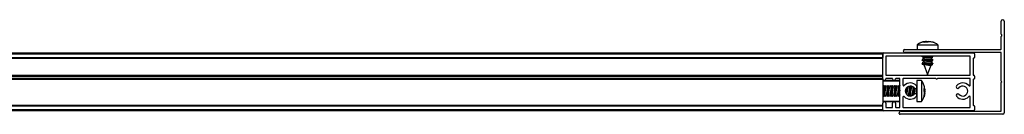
# Model space of a CAD drawing. Header units: millimetres. Extents: x 4014.21 to 4014.96, y 2904.489 to 2904.529.
# Tile 2 of 2: x 4014.585 to 4014.96, y 2904.489 to 2904.525. Entities that reach past the tile are written whole.
import ezdxf

# ---------------------------------------------------------------- set-up
doc = ezdxf.new("R2010")
doc.units = ezdxf.units.MM
doc.layers.add('SANINDUSA', color=3, linetype='Continuous')

msp = doc.modelspace()

# ---------------------------------------------------------------- linework, layer by layer
at = {"layer": 'SANINDUSA'}
for p, q in [((4014.958359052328, 2904.520018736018), (4014.958359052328, 2904.524865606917)), ((4014.959559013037, 2904.524865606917), (4014.959559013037, 2904.490065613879)), ((4014.958359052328, 2904.514265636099), (4014.958359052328, 2904.519012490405)), ((4014.958588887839, 2904.519708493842), (4014.958382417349, 2904.519954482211)), ((4014.958382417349, 2904.519076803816), (4014.958588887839, 2904.519322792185)), ((4014.921659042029, 2904.514165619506), (4014.958259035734, 2904.514165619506)), ((4014.926309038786, 2904.515889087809), (4014.926309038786, 2904.514165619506)), ((4014.926309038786, 2904.515889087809), (4014.92873137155, 2904.515889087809)), ((4014.927348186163, 2904.51654497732), (4014.926353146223, 2904.515898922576)), ((4014.928119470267, 2904.516843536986), (4014.927823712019, 2904.516734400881)), ((4014.928123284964, 2904.51688657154), (4014.929128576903, 2904.517106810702)), ((4014.928158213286, 2904.51688657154), (4014.928205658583, 2904.51688657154)), ((4014.929313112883, 2904.517089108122), (4014.92837052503, 2904.51688657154)), ((4014.92873137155, 2904.515889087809), (4014.934309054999, 2904.515889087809)), ((4014.92959718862, 2904.517220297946), (4014.929001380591, 2904.517082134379)), ((4014.929023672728, 2904.51688657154), (4014.92959718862, 2904.517220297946)), ((4014.929911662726, 2904.51688657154), (4014.929023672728, 2904.51688657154)), ((4014.92967443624, 2904.51688657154), (4014.92959718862, 2904.517220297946)), ((4014.929923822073, 2904.517220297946), (4014.929612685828, 2904.517153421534)), ((4014.929618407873, 2904.51712898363), (4014.930024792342, 2904.517220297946)), ((4014.930593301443, 2904.517220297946), (4014.929911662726, 2904.51688657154)), ((4014.930024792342, 2904.517220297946), (4014.930309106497, 2904.5170811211)), ((4014.930353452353, 2904.516975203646), (4014.930694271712, 2904.517220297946)), ((4014.932078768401, 2904.51688657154), (4014.930593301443, 2904.517220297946)), ((4014.930694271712, 2904.517220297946), (4014.930680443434, 2904.51710973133)), ((4014.930694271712, 2904.517220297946), (4014.931005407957, 2904.517153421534)), ((4014.930899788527, 2904.51688657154), (4014.930971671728, 2904.517220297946)), ((4014.931020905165, 2904.517220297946), (4014.932459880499, 2904.51688657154)), ((4014.931489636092, 2904.517106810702), (4014.931321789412, 2904.517143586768)), ((4014.932459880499, 2904.51688657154), (4014.932078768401, 2904.51688657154)), ((4014.932804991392, 2904.516751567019), (4014.932223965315, 2904.516936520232)), ((4014.934309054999, 2904.514165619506), (4014.934309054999, 2904.515889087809)), ((4014.249259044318, 2904.512815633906), (4014.91325907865, 2904.512815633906)), ((4014.249259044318, 2904.512515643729), (4014.91325907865, 2904.512515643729)), ((4014.249259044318, 2904.511115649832), (4014.91325907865, 2904.511115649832)), ((4014.249259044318, 2904.510815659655), (4014.91325907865, 2904.510815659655)), ((4014.91325907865, 2904.510715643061), (4014.249259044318, 2904.510715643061)), ((4014.91325907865, 2904.512515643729), (4014.91325907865, 2904.512815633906)), ((4014.91325907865, 2904.512515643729), (4014.91325907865, 2904.511115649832)), ((4014.91325907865, 2904.502915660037), (4014.91325907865, 2904.512515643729)), ((4014.913559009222, 2904.512815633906), (4014.947959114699, 2904.512815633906)), ((4014.914459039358, 2904.511515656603), (4014.914459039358, 2904.504415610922)), ((4014.946459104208, 2904.511615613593), (4014.914559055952, 2904.511615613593)), ((4014.958259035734, 2904.512965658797), (4014.921659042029, 2904.512965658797)), ((4014.928245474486, 2904.510415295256), (4014.928821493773, 2904.509978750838)), ((4014.928860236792, 2904.510666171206), (4014.928250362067, 2904.510447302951)), ((4014.928365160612, 2904.512965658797), (4014.928299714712, 2904.512928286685)), ((4014.928452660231, 2904.511615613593), (4014.928299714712, 2904.511528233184)), ((4014.92848472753, 2904.510233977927), (4014.928299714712, 2904.510128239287)), ((4014.928308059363, 2904.511331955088), (4014.928849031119, 2904.511081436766)), ((4014.928508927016, 2904.511615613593), (4014.928821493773, 2904.511378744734)), ((4014.928574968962, 2904.512965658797), (4014.928772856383, 2904.512815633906)), ((4014.928849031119, 2904.511363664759), (4014.928849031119, 2904.510655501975)), ((4014.931757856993, 2904.5109650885), (4014.932367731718, 2904.511183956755)), ((4014.931769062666, 2904.51024685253), (4014.931769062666, 2904.510975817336)), ((4014.932310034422, 2904.510299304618), (4014.931769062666, 2904.51054982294)), ((4014.932372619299, 2904.509815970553), (4014.931796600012, 2904.510252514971)), ((4014.932372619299, 2904.51121596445), (4014.931845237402, 2904.511615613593)), ((4014.932109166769, 2904.512815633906), (4014.931911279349, 2904.512965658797)), ((4014.932133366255, 2904.511397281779), (4014.932318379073, 2904.511503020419)), ((4014.932133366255, 2904.509997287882), (4014.932318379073, 2904.510103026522)), ((4014.932165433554, 2904.512815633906), (4014.932318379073, 2904.512903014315)), ((4014.946559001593, 2904.504415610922), (4014.946559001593, 2904.511515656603)), ((4014.947759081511, 2904.510715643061), (4014.947759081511, 2904.504415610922)), ((4014.947959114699, 2904.510815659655), (4014.947859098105, 2904.510815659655)), ((4014.948259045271, 2904.512515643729), (4014.948259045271, 2904.511115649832)), ((4014.958359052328, 2904.502115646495), (4014.958359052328, 2904.512865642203)), ((4014.928245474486, 2904.50901530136), (4014.928821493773, 2904.508578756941)), ((4014.928860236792, 2904.50926617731), (4014.928250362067, 2904.509047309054)), ((4014.92848472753, 2904.50883398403), (4014.928299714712, 2904.508728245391)), ((4014.928308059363, 2904.509931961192), (4014.928849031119, 2904.50968144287)), ((4014.928308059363, 2904.508531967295), (4014.928889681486, 2904.508262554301)), ((4014.928849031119, 2904.509963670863), (4014.928849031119, 2904.509255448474)), ((4014.928849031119, 2904.508563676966), (4014.928849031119, 2904.508365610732)), ((4014.928849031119, 2904.508365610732), (4014.930309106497, 2904.504665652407)), ((4014.929706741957, 2904.508365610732), (4014.928849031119, 2904.508365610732)), ((4014.930309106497, 2904.504665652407), (4014.931678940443, 2904.508137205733)), ((4014.931656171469, 2904.508128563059), (4014.932367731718, 2904.508383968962)), ((4014.931757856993, 2904.509565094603), (4014.932367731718, 2904.509783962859)), ((4014.931769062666, 2904.508846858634), (4014.931769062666, 2904.509575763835)), ((4014.932310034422, 2904.508899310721), (4014.931769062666, 2904.509149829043)), ((4014.932372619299, 2904.508415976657), (4014.931796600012, 2904.508852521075)), ((4014.932133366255, 2904.508597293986), (4014.932318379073, 2904.508703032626)), ((4014.249259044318, 2904.504415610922), (4014.91325907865, 2904.504415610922)), ((4014.249259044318, 2904.504315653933), (4014.91325907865, 2904.504315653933)), ((4014.249259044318, 2904.504015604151), (4014.91325907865, 2904.504015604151)), ((4014.91325907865, 2904.50311563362), (4014.249259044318, 2904.50311563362)), ((4014.91325907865, 2904.502815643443), (4014.249259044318, 2904.502815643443)), ((4014.91325907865, 2904.502715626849), (4014.249259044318, 2904.502715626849)), ((4014.91325907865, 2904.50311563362), (4014.91325907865, 2904.504015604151)), ((4014.91325907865, 2904.502815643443), (4014.91325907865, 2904.502915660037)), ((4014.91325907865, 2904.502815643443), (4014.91325907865, 2904.502715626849)), ((4014.91325907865, 2904.502715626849), (4014.91325907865, 2904.493715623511)), ((4014.914459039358, 2904.503015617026), (4014.914459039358, 2904.502915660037)), ((4014.914559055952, 2904.504315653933), (4014.946459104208, 2904.504315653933)), ((4014.916859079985, 2904.50311563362), (4014.914559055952, 2904.50311563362)), ((4014.916959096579, 2904.502915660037), (4014.916959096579, 2904.503015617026)), ((4014.918159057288, 2904.503015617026), (4014.918159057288, 2904.502915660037)), ((4014.919659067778, 2904.50311563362), (4014.918259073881, 2904.50311563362)), ((4014.919759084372, 2904.492115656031), (4014.919759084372, 2904.503015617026)), ((4014.920959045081, 2904.503015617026), (4014.920959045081, 2904.500619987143)), ((4014.933459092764, 2904.50311563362), (4014.921059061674, 2904.50311563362)), ((4014.946459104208, 2904.50311563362), (4014.934059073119, 2904.50311563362)), ((4014.946559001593, 2904.500619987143), (4014.946559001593, 2904.503015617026)), ((4014.947759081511, 2904.502715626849), (4014.947759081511, 2904.492915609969)), ((4014.947859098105, 2904.504315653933), (4014.947959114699, 2904.504315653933)), ((4014.947959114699, 2904.502815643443), (4014.947859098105, 2904.502815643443)), ((4014.948259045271, 2904.504015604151), (4014.948259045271, 2904.50311563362)), ((4014.919559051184, 2904.502315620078), (4014.91325907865, 2904.502315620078)), ((4014.919759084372, 2904.502115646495), (4014.91325907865, 2904.502115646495)), ((4014.913701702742, 2904.499775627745), (4014.91325907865, 2904.499775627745)), ((4014.913499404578, 2904.500373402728), (4014.913284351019, 2904.499775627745)), ((4014.91384129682, 2904.499971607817), (4014.913533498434, 2904.500378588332)), ((4014.914162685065, 2904.500384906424), (4014.913716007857, 2904.499810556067)), ((4014.914390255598, 2904.499760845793), (4014.914171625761, 2904.500383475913)), ((4014.915101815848, 2904.499775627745), (4014.914382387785, 2904.499775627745)), ((4014.914899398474, 2904.500373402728), (4014.914684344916, 2904.499775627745)), ((4014.915241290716, 2904.499971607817), (4014.914933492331, 2904.500378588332)), ((4014.915562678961, 2904.500384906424), (4014.915116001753, 2904.499810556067)), ((4014.915790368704, 2904.499760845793), (4014.915571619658, 2904.500383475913)), ((4014.916501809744, 2904.499775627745), (4014.915782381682, 2904.499775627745)), ((4014.916299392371, 2904.500373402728), (4014.916084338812, 2904.499775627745)), ((4014.916641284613, 2904.499971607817), (4014.916333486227, 2904.500378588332)), ((4014.916962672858, 2904.500384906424), (4014.91651599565, 2904.499810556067)), ((4014.917190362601, 2904.499760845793), (4014.916971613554, 2904.500383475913)), ((4014.917901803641, 2904.499775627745), (4014.917182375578, 2904.499775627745)), ((4014.917699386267, 2904.500373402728), (4014.917484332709, 2904.499775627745)), ((4014.918041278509, 2904.499971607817), (4014.917733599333, 2904.500378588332)), ((4014.918362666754, 2904.500384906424), (4014.917915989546, 2904.499810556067)), ((4014.918590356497, 2904.499760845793), (4014.918371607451, 2904.500383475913)), ((4014.919301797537, 2904.499775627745), (4014.918582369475, 2904.499775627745)), ((4014.919099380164, 2904.500373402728), (4014.918884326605, 2904.499775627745)), ((4014.919441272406, 2904.499971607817), (4014.91913359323, 2904.500378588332)), ((4014.919759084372, 2904.500380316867), (4014.919315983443, 2904.499810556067)), ((4014.921162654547, 2904.500384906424), (4014.92113356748, 2904.500347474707)), ((4014.921191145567, 2904.50032774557), (4014.921171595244, 2904.500383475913)), ((4014.922790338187, 2904.499760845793), (4014.922735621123, 2904.499916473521)), ((4014.923501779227, 2904.499775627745), (4014.922782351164, 2904.499775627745)), ((4014.923213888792, 2904.500135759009), (4014.923084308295, 2904.499775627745)), ((4014.923641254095, 2904.499971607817), (4014.923473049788, 2904.500193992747)), ((4014.923829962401, 2904.500214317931), (4014.923515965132, 2904.499810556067)), ((4014.923599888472, 2904.500108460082), (4014.923533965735, 2904.500202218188)), ((4014.923668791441, 2904.500213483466), (4014.923571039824, 2904.500064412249)), ((4014.924190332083, 2904.499760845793), (4014.924037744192, 2904.500195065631)), ((4014.924901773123, 2904.499775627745), (4014.924182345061, 2904.499775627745)), ((4014.924576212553, 2904.500030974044), (4014.924484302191, 2904.499775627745)), ((4014.924921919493, 2904.499818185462), (4014.924916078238, 2904.499810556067)), ((4014.926080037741, 2904.498621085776), (4014.926080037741, 2904.499468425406)), ((4014.92627995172, 2904.499975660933), (4014.926278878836, 2904.499954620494)), ((4014.928003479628, 2904.502315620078), (4014.92627995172, 2904.502315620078)), ((4014.92627995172, 2904.502315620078), (4014.92627995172, 2904.499152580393)), ((4014.92627995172, 2904.499152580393), (4014.92627995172, 2904.494315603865)), ((4014.9281776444, 2904.502024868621), (4014.927992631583, 2904.502275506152)), ((4014.928289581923, 2904.501856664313), (4014.927994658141, 2904.502299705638)), ((4014.928003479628, 2904.502315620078), (4014.928003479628, 2904.499152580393)), ((4014.928003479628, 2904.499152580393), (4014.928003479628, 2904.494315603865)), ((4014.929000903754, 2904.500419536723), (4014.928894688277, 2904.500685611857)), ((4014.929334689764, 2904.498959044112), (4014.929000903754, 2904.500502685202)), ((4014.929000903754, 2904.499234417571), (4014.929334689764, 2904.498959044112)), ((4014.929000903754, 2904.498289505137), (4014.929000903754, 2904.499234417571)), ((4014.929000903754, 2904.498889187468), (4014.929334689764, 2904.498959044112)), ((4014.929334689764, 2904.49903152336), (4014.929205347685, 2904.499585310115)), ((4014.929266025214, 2904.499054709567), (4014.929334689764, 2904.498732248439)), ((4014.958359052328, 2904.490765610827), (4014.958359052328, 2904.501515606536)), ((4014.91325907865, 2904.496855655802), (4014.91327755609, 2904.496855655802)), ((4014.913269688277, 2904.496870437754), (4014.913488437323, 2904.496247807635)), ((4014.913484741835, 2904.496290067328), (4014.91349737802, 2904.496246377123)), ((4014.91349737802, 2904.496246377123), (4014.913943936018, 2904.496820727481)), ((4014.913818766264, 2904.49665967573), (4014.914126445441, 2904.496252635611)), ((4014.913946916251, 2904.496855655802), (4014.914677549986, 2904.496855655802)), ((4014.914160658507, 2904.49625788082), (4014.914375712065, 2904.496855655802)), ((4014.914669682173, 2904.496870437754), (4014.914888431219, 2904.496247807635)), ((4014.914884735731, 2904.496290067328), (4014.914897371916, 2904.496246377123)), ((4014.914897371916, 2904.496246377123), (4014.915343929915, 2904.496820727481)), ((4014.915218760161, 2904.49665967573), (4014.915526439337, 2904.496252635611)), ((4014.915346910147, 2904.496855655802), (4014.916077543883, 2904.496855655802)), ((4014.915560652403, 2904.49625788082), (4014.915775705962, 2904.496855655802)), ((4014.91606967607, 2904.496870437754), (4014.916288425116, 2904.496247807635)), ((4014.916284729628, 2904.496290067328), (4014.916297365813, 2904.496246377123)), ((4014.916297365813, 2904.496246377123), (4014.916743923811, 2904.496820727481)), ((4014.916618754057, 2904.49665967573), (4014.916926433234, 2904.496252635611)), ((4014.916746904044, 2904.496855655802), (4014.917477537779, 2904.496855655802)), ((4014.9169606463, 2904.49625788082), (4014.917175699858, 2904.496855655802)), ((4014.917469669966, 2904.496870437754), (4014.917688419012, 2904.496247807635)), ((4014.917684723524, 2904.496290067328), (4014.917697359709, 2904.496246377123)), ((4014.917697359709, 2904.496246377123), (4014.918143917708, 2904.496820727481)), ((4014.918018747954, 2904.49665967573), (4014.91832642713, 2904.496252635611)), ((4014.91814689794, 2904.496855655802), (4014.918877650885, 2904.496855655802)), ((4014.918360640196, 2904.49625788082), (4014.918575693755, 2904.496855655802)), ((4014.918869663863, 2904.496870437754), (4014.919088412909, 2904.496247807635)), ((4014.919084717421, 2904.496290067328), (4014.919097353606, 2904.496246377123)), ((4014.919097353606, 2904.496246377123), (4014.919543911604, 2904.496820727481)), ((4014.91941874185, 2904.49665967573), (4014.919726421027, 2904.496252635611)), ((4014.919546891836, 2904.496855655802), (4014.919759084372, 2904.496855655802)), ((4014.919752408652, 2904.496855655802), (4014.919759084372, 2904.496771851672)), ((4014.920959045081, 2904.496011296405), (4014.920959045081, 2904.492115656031)), ((4014.921111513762, 2904.496272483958), (4014.921126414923, 2904.496252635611)), ((4014.921160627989, 2904.49625788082), (4014.92117564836, 2904.496299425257)), ((4014.922543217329, 2904.496855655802), (4014.923077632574, 2904.496855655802)), ((4014.922727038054, 2904.496720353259), (4014.922775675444, 2904.496855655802)), ((4014.923069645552, 2904.496870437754), (4014.923199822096, 2904.496499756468)), ((4014.923448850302, 2904.496441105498), (4014.923744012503, 2904.496820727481)), ((4014.923594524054, 2904.496422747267), (4014.923688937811, 2904.496566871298)), ((4014.92361872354, 2904.49665967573), (4014.923802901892, 2904.496416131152)), ((4014.923660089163, 2904.496522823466), (4014.923735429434, 2904.496415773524)), ((4014.923746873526, 2904.496855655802), (4014.924477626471, 2904.496855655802)), ((4014.923952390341, 2904.496855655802), (4014.923975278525, 2904.496427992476)), ((4014.924024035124, 2904.496434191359), (4014.92417566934, 2904.496855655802)), ((4014.924469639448, 2904.496870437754), (4014.924566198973, 2904.496595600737)), ((4014.926080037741, 2904.497162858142), (4014.926080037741, 2904.498621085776)), ((4014.926278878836, 2904.496676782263), (4014.92627995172, 2904.496655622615)), ((4014.929334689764, 2904.498041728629), (4014.929000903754, 2904.498744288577)), ((4014.929334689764, 2904.498732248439), (4014.929000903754, 2904.498341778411)), ((4014.929000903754, 2904.498687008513), (4014.929334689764, 2904.498732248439)), ((4014.929334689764, 2904.497899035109), (4014.929000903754, 2904.498289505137)), ((4014.929000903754, 2904.496564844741), (4014.929334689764, 2904.498041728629)), ((4014.929000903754, 2904.4963307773), (4014.929334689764, 2904.497899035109)), ((4014.929334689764, 2904.497672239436), (4014.929000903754, 2904.496128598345)), ((4014.929000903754, 2904.496476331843), (4014.929000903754, 2904.496564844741)), ((4014.929000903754, 2904.496128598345), (4014.929000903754, 2904.4963307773)), ((4014.929107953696, 2904.497615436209), (4014.929230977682, 2904.498020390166)), ((4014.929334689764, 2904.498269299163), (4014.9291542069, 2904.497604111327)), ((4014.929334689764, 2904.498188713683), (4014.92918603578, 2904.497596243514)), ((4014.929201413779, 2904.498054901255), (4014.929334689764, 2904.498442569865)), ((4014.929334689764, 2904.497599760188), (4014.929203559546, 2904.497038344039)), ((4014.929334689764, 2904.498589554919), (4014.92921118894, 2904.498329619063)), ((4014.929240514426, 2904.497167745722), (4014.929278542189, 2904.497359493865)), ((4014.946559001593, 2904.492115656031), (4014.946559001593, 2904.496011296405)), ((4014.249259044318, 2904.492915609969), (4014.91325907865, 2904.492915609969)), ((4014.249259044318, 2904.49281565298), (4014.91325907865, 2904.49281565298)), ((4014.91325907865, 2904.492515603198), (4014.249259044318, 2904.492515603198)), ((4014.91325907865, 2904.494515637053), (4014.919759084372, 2904.494515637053)), ((4014.91325907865, 2904.494315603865), (4014.919559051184, 2904.494315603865)), ((4014.91325907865, 2904.491115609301), (4014.91325907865, 2904.493715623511)), ((4014.91325907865, 2904.491115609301), (4014.91325907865, 2904.492515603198)), ((4014.914459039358, 2904.493715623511), (4014.914459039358, 2904.492115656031)), ((4014.914559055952, 2904.492015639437), (4014.916859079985, 2904.492015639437)), ((4014.916959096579, 2904.492115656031), (4014.916959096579, 2904.493715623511)), ((4014.918159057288, 2904.493715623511), (4014.918159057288, 2904.492115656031)), ((4014.918259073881, 2904.492015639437), (4014.919659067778, 2904.492015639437)), ((4014.921059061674, 2904.492015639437), (4014.946459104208, 2904.492015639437)), ((4014.92627995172, 2904.494315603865), (4014.928003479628, 2904.494315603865)), ((4014.928004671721, 2904.49436430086), (4014.928208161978, 2904.494625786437)), ((4014.947859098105, 2904.49281565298), (4014.947959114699, 2904.49281565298)), ((4014.948259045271, 2904.492515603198), (4014.948259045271, 2904.491115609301)), ((4014.91325907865, 2904.491115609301), (4014.249259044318, 2904.491115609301)), ((4014.91325907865, 2904.490815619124), (4014.249259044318, 2904.490815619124)), ((4014.91325907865, 2904.490815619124), (4014.91325907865, 2904.491115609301)), ((4014.947959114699, 2904.490815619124), (4014.913559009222, 2904.490815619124)), ((4014.919559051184, 2904.489765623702), (4014.919559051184, 2904.490065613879)), ((4014.958959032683, 2904.489465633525), (4014.919859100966, 2904.489465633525)), ((4014.920159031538, 2904.490665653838), (4014.958259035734, 2904.490665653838))]:
    msp.add_line(p, q, dxfattribs=at)
at = {"layer": 'SANINDUSA', "flags": 128}
for points in [[(4014.928212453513, 2904.512815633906), (4014.928278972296, 2904.5129156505), (4014.928377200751, 2904.512965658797)], [(4014.928308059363, 2904.511331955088), (4014.928230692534, 2904.511383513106), (4014.928278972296, 2904.511515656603), (4014.928512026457, 2904.511613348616)], [(4014.928308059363, 2904.509931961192), (4014.928230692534, 2904.50998351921), (4014.928278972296, 2904.510115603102), (4014.928512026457, 2904.51021335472)], [(4014.928250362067, 2904.510447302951), (4014.928233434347, 2904.510434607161), (4014.928377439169, 2904.510359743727), (4014.928815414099, 2904.5102477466), (4014.929480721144, 2904.510115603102), (4014.930272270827, 2904.50998351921), (4014.931069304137, 2904.509871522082), (4014.931750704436, 2904.509796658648), (4014.932212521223, 2904.509770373)], [(4014.929213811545, 2904.512965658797), (4014.929480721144, 2904.5129156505), (4014.930067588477, 2904.512815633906)], [(4014.931769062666, 2904.510267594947), (4014.931805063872, 2904.510239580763), (4014.931685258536, 2904.510220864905), (4014.931359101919, 2904.510239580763), (4014.930877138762, 2904.510292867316), (4014.930314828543, 2904.510372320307), (4014.9297599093, 2904.510465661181)], [(4014.931769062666, 2904.510416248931), (4014.932119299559, 2904.510359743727), (4014.932387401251, 2904.5102477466), (4014.932339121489, 2904.510115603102), (4014.932318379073, 2904.510103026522)], [(4014.932212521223, 2904.511170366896), (4014.932384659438, 2904.511196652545), (4014.932372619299, 2904.51121596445)], [(4014.932394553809, 2904.512965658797), (4014.932339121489, 2904.5129156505), (4014.932318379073, 2904.512903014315)], [(4014.932405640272, 2904.511615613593), (4014.932339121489, 2904.511515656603), (4014.932318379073, 2904.511503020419)], [(4014.928308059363, 2904.508531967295), (4014.928230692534, 2904.508583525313), (4014.928278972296, 2904.508715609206), (4014.928512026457, 2904.508813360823)], [(4014.928250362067, 2904.509047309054), (4014.928233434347, 2904.509034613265), (4014.928377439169, 2904.508959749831), (4014.928815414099, 2904.508847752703), (4014.929480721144, 2904.508715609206), (4014.930272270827, 2904.508583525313), (4014.931069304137, 2904.508471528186), (4014.931750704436, 2904.508396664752), (4014.932212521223, 2904.508370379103)], [(4014.931769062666, 2904.50886760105), (4014.931805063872, 2904.508839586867), (4014.931685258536, 2904.508820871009), (4014.931359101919, 2904.508839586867), (4014.930877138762, 2904.508892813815), (4014.930314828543, 2904.508972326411), (4014.9297599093, 2904.50906560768)], [(4014.931769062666, 2904.509016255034), (4014.932119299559, 2904.508959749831), (4014.932387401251, 2904.508847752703), (4014.932339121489, 2904.508715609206), (4014.932318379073, 2904.508703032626)], [(4014.932212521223, 2904.509770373), (4014.932384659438, 2904.509796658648), (4014.932372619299, 2904.509815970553)], [(4014.932212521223, 2904.508370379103), (4014.932384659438, 2904.508396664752), (4014.932372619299, 2904.508415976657)], [(4014.913499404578, 2904.500373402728), (4014.913511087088, 2904.500390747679), (4014.913585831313, 2904.500258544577), (4014.913697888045, 2904.499830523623), (4014.913710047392, 2904.499775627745)], [(4014.914899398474, 2904.500373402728), (4014.914911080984, 2904.500390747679), (4014.914985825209, 2904.500258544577), (4014.915097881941, 2904.499830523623), (4014.915110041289, 2904.499775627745)], [(4014.916299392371, 2904.500373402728), (4014.916311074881, 2904.500390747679), (4014.916385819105, 2904.500258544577), (4014.916497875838, 2904.499830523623), (4014.916510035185, 2904.499775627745)], [(4014.917699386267, 2904.500373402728), (4014.917711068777, 2904.500390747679), (4014.917785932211, 2904.500258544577), (4014.917897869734, 2904.499830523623), (4014.917910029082, 2904.499775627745)], [(4014.919099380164, 2904.500373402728), (4014.919111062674, 2904.500390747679), (4014.919185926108, 2904.500258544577), (4014.919297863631, 2904.499830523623), (4014.919310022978, 2904.499775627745)], [(4014.921171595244, 2904.500383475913), (4014.921148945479, 2904.500355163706), (4014.921144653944, 2904.500342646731)], [(4014.923409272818, 2904.500183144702), (4014.92349784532, 2904.499830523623), (4014.923510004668, 2904.499775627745)], [(4014.923692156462, 2904.50021443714), (4014.923630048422, 2904.500025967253), (4014.923621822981, 2904.499997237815)], [(4014.924896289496, 2904.499837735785), (4014.924897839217, 2904.499830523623), (4014.924910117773, 2904.499775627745)], [(4014.913958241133, 2904.496855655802), (4014.913953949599, 2904.496842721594), (4014.91393523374, 2904.496851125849), (4014.913953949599, 2904.49707929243), (4014.914007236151, 2904.497491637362), (4014.914086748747, 2904.498023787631), (4014.914179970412, 2904.498592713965)], [(4014.914152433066, 2904.496855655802), (4014.91417520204, 2904.496424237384), (4014.914148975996, 2904.496240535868), (4014.914126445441, 2904.496252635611)], [(4014.91535823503, 2904.496855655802), (4014.915353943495, 2904.496842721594), (4014.915335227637, 2904.496851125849), (4014.915353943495, 2904.49707929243), (4014.915407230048, 2904.497491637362), (4014.915486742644, 2904.498023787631), (4014.915579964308, 2904.498592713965)], [(4014.915552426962, 2904.496855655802), (4014.915575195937, 2904.496424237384), (4014.915548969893, 2904.496240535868), (4014.915526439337, 2904.496252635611)], [(4014.916758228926, 2904.496855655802), (4014.916753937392, 2904.496842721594), (4014.916735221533, 2904.496851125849), (4014.916753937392, 2904.49707929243), (4014.916807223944, 2904.497491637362), (4014.91688673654, 2904.498023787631), (4014.916979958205, 2904.498592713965)], [(4014.916952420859, 2904.496855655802), (4014.916975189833, 2904.496424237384), (4014.916948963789, 2904.496240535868), (4014.916926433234, 2904.496252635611)], [(4014.918158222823, 2904.496855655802), (4014.918153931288, 2904.496842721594), (4014.91813521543, 2904.496851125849), (4014.918153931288, 2904.49707929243), (4014.918207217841, 2904.497491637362), (4014.918286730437, 2904.498023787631), (4014.918379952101, 2904.498592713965)], [(4014.918352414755, 2904.496855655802), (4014.918375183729, 2904.496424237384), (4014.918348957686, 2904.496240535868), (4014.91832642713, 2904.496252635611)], [(4014.919558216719, 2904.496855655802), (4014.919553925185, 2904.496842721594), (4014.919535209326, 2904.496851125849), (4014.919553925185, 2904.49707929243), (4014.919607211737, 2904.497491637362), (4014.919686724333, 2904.498023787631), (4014.919759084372, 2904.498469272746)], [(4014.919760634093, 2904.49625788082), (4014.919748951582, 2904.496240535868), (4014.919726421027, 2904.496252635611)], [(4014.921065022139, 2904.496240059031), (4014.921074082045, 2904.496234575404), (4014.921121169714, 2904.496259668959)], [(4014.921169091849, 2904.496297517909), (4014.921148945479, 2904.496240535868), (4014.921126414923, 2904.496252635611)], [(4014.923758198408, 2904.496855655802), (4014.923753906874, 2904.496842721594), (4014.923735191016, 2904.496851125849), (4014.923753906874, 2904.49707929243), (4014.923807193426, 2904.497491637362), (4014.923886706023, 2904.498023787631), (4014.923980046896, 2904.498592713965)], [(4014.923741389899, 2904.496497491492), (4014.923762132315, 2904.496435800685), (4014.923769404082, 2904.496415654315)]]:
    msp.add_lwpolyline(points, dxfattribs=at)
at = {"layer": 'SANINDUSA'}
for centre, radius, start, end in [((4014.95895905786, 2904.524865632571), 0.0006000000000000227, 0, 180), ((4014.95845905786, 2904.520018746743), 0.0001000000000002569, 180, 220.0000000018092), ((4014.95845905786, 2904.519012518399), 9.999999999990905e-05, 139.9999999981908, 180), ((4014.95835905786, 2904.519515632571), 0.0002999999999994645, 319.9999999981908, 40.00000000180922), ((4014.92165905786, 2904.513565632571), 0.0006000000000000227, 90, 270), ((4014.95825905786, 2904.514265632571), 0.0001000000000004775, 270, 0), ((4014.91355905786, 2904.512515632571), 0.0003000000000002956, 90, 180), ((4014.91455905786, 2904.511515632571), 0.0001000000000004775, 90, 180), ((4014.930156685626, 2904.51498028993), 0.003841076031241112, 249.6588714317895, 263.2729272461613), ((4014.933520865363, 2904.532780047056), 0.02164925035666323, 257.8516053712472, 266.5352933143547), ((4014.94645905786, 2904.511515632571), 9.999999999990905e-05, 0, 90), ((4014.94785905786, 2904.510715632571), 0.0001000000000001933, 90, 180), ((4014.94795905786, 2904.512515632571), 0.0003000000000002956, 0, 90), ((4014.94795905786, 2904.511115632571), 0.0003000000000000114, 270, 0), ((4014.95825905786, 2904.512865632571), 0.0001000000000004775, 0, 90), ((4014.930156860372, 2904.51357995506), 0.003840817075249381, 249.6546590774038, 263.2698467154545), ((4014.930156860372, 2904.512179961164), 0.003840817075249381, 249.6546590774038, 263.2698467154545), ((4014.91385905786, 2904.502915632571), 0.0006000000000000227, 180, 0), ((4014.91455905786, 2904.504415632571), 0.0001000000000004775, 180, 270), ((4014.91455905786, 2904.503015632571), 0.0001000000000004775, 90, 180), ((4014.91685905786, 2904.503015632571), 0.0001000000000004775, 0, 90), ((4014.91755905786, 2904.502915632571), 0.0006000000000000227, 180, 0), ((4014.91825905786, 2904.503015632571), 9.999999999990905e-05, 90, 180), ((4014.91965905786, 2904.503015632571), 9.999999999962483e-05, 0, 90), ((4014.92105905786, 2904.503015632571), 0.0001000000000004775, 90, 180), ((4014.93375905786, 2904.503240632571), 0.0003250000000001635, 202.6198649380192, 337.3801350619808), ((4014.94645905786, 2904.504415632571), 9.999999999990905e-05, 270, 0), ((4014.94645905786, 2904.503015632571), 0.0001000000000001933, 0, 90), ((4014.94785905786, 2904.504415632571), 9.999999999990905e-05, 180, 270), ((4014.94785905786, 2904.502715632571), 0.0001000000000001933, 90, 180), ((4014.94795905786, 2904.504015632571), 0.0003000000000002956, 0, 90), ((4014.94795905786, 2904.503115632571), 0.0003000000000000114, 270, 0), ((4014.921144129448, 2904.497696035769), 0.007723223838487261, 164.1102441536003, 172.9092675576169), ((4014.93855656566, 2904.49418728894), 0.02515984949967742, 165.742934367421, 175.2058127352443), ((4014.922561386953, 2904.49769252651), 0.007740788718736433, 164.1202468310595, 172.8992648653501), ((4014.939956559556, 2904.49418728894), 0.02515984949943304, 165.742934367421, 175.2058127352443), ((4014.92396138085, 2904.49769252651), 0.007740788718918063, 164.1202468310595, 172.8992648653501), ((4014.941356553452, 2904.49418728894), 0.02515984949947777, 165.742934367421, 175.2058127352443), ((4014.925361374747, 2904.497692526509), 0.007740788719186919, 164.1202468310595, 172.8992648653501), ((4014.942779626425, 2904.494183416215), 0.02518317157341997, 165.7473261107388, 175.2014209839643), ((4014.926761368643, 2904.49769252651), 0.007740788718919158, 164.1202468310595, 172.8992648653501), ((4014.947376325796, 2904.493724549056), 0.02840769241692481, 166.4521826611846, 174.8185189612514), ((4014.91955905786, 2904.502115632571), 0.0002000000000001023, 0, 90), ((4014.92125905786, 2904.500619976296), 0.0003000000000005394, 180, 317.3320744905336), ((4014.92375905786, 2904.498315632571), 0.003100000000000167, 39.79181950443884, 137.3320744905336), ((4014.92375905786, 2904.498315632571), 0.001900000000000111, 39.79181950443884, 320.2081804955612), ((4014.974544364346, 2904.489785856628), 0.05307790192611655, 169.312602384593, 171.601775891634), ((4014.930936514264, 2904.497698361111), 0.007715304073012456, 164.1114564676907, 172.9193530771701), ((4014.96053327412, 2904.492291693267), 0.03747077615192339, 167.800733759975, 173.5933921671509), ((4014.932288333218, 2904.497707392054), 0.007666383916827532, 164.0775604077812, 172.941951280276), ((4014.971900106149, 2904.490699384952), 0.04755876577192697, 169.2386071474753, 172.7812364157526), ((4014.925679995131, 2904.499915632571), 0.0006000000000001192, 219.7918195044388, 39.79181950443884), ((4014.941838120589, 2904.499915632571), 0.000600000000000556, 140.2081804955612, 320.2081804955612), ((4014.94375905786, 2904.498315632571), 0.003099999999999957, 42.66792550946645, 140.2081804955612), ((4014.94375905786, 2904.498315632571), 0.001899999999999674, 219.7918195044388, 140.2081804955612), ((4014.94625905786, 2904.500619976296), 0.0003000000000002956, 222.6679255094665, 0), ((4014.95823405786, 2904.501815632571), 0.0003250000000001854, 292.6198649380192, 67.38013506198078), ((4014.92125905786, 2904.496011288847), 0.0003000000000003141, 42.66792550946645, 180), ((4014.92375905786, 2904.498315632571), 0.003099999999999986, 222.6679255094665, 320.2081804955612), ((4014.948817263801, 2904.493904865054), 0.02665271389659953, 169.8697569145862, 173.2418419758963), ((4014.950993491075, 2904.494002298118), 0.02602154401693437, 169.8393782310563, 173.3437952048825), ((4014.925679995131, 2904.496715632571), 0.000600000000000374, 320.2081804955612, 140.2081804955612), ((4014.941838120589, 2904.496715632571), 0.000600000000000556, 39.79181950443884, 219.7918195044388), ((4014.94375905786, 2904.498315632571), 0.003100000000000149, 219.7918195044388, 317.3320744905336), ((4014.94625905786, 2904.496011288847), 0.0002999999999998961, 0, 137.3320744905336), ((4014.91385905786, 2904.493715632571), 0.0006000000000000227, 0, 180), ((4014.91455905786, 2904.492115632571), 0.0001000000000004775, 180, 270), ((4014.91685905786, 2904.492115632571), 0.0001000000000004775, 270, 0), ((4014.91755905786, 2904.493715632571), 0.0006000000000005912, 0, 180), ((4014.91825905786, 2904.492115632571), 0.0001000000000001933, 180, 270), ((4014.91955905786, 2904.494515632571), 0.0002000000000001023, 270, 0), ((4014.91965905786, 2904.492115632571), 0.0001000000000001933, 270, 0), ((4014.92105905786, 2904.492115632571), 0.0001000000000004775, 180, 270), ((4014.94645905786, 2904.492115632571), 9.999999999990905e-05, 270, 0), ((4014.94785905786, 2904.492915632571), 9.999999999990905e-05, 180, 270), ((4014.94795905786, 2904.492515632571), 0.0003000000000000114, 0, 90), ((4014.91355905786, 2904.491115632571), 0.0003000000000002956, 180, 270), ((4014.92015905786, 2904.490065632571), 0.0006000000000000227, 90, 180), ((4014.91985905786, 2904.489765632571), 0.0003000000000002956, 180, 270), ((4014.94795905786, 2904.491115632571), 0.0002999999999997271, 270, 0), ((4014.95825905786, 2904.490765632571), 0.0001000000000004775, 270, 0), ((4014.95895905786, 2904.490065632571), 0.0006000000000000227, 270, 0)]:
    msp.add_arc(centre, radius, start, end, dxfattribs=at)
for centre, major_axis, ratio, start_param, end_param in [((4014.93030905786, 2904.510470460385), (0.001459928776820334, -0.0002245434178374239), 0.06422387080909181, 4.336671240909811, 6.293062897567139), ((4014.93030905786, 2904.509070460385), (0.001459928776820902, -0.0002245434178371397), 0.06422387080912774, 4.336671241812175, 6.293062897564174), ((4014.914184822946, 2904.498315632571), (0.0002382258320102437, 0.001459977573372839), 0.03396900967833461, 1.385388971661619, 3.147135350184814), ((4014.915584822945, 2904.498315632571), (0.0002382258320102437, 0.001459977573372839), 0.03396900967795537, 1.385388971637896, 3.14713535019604), ((4014.916984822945, 2904.498315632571), (0.0002382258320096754, 0.001459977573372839), 0.03396900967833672, 1.385388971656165, 3.147135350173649), ((4014.918384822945, 2904.498315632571), (0.0002382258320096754, 0.001459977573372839), 0.03396900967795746, 1.385388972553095, 3.147135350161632), ((4014.919784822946, 2904.498315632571), (0.0002382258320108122, 0.001459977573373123), 0.03396900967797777, 1.385388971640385, 3.14713535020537), ((4014.922584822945, 2904.498315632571), (0.0002382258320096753, 0.001459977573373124), 0.03396900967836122, 1.385388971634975, 2.640827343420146), ((4014.923984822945, 2904.498315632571), (0.0002382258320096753, 0.001459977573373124), 0.03396900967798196, 1.385388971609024, 3.147135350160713), ((4014.925384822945, 2904.498315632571), (0.0002382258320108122, 0.001459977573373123), 0.03396900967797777, 1.385388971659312, 2.665550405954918)]:
    msp.add_ellipse(centre, major_axis=major_axis, ratio=ratio, start_param=start_param, end_param=end_param, dxfattribs=at)
for points, knots in [([(4014.928998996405, 2904.517096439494), (4014.928846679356, 2904.517074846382), (4014.928247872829, 2904.516989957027), (4014.927330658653, 2904.516596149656), (4014.92666040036, 2904.516118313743), (4014.926356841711, 2904.515901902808)], [0, 0, 0, 0, 0.15728469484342, 0.6183359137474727, 1, 1, 1, 1]), ([(4014.934278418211, 2904.51587639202), (4014.934122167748, 2904.516004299), (4014.933634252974, 2904.516403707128), (4014.932737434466, 2904.51684564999), (4014.931976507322, 2904.517025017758), (4014.931632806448, 2904.517106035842)], [0, 0, 0, 0, 0.2052870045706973, 0.6410384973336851, 1, 1, 1, 1]), ([(4014.934293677, 2904.515880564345), (4014.934252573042, 2904.515922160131), (4014.93416477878, 2904.516011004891), (4014.934053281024, 2904.516067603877), (4014.933993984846, 2904.516097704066)], [0, 0, 0, 0, 0.4681850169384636, 1, 1, 1, 1]), ([(4014.928867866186, 2904.510655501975), (4014.92886679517, 2904.510650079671), (4014.928864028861, 2904.510636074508), (4014.929043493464, 2904.510591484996), (4014.929350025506, 2904.510531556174), (4014.929627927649, 2904.510486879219), (4014.9297599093, 2904.510465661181)], [0, 0, 0, 0, 0.1778537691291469, 0.4593749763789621, 0.7432456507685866, 1, 1, 1, 1]), ([(4014.929706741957, 2904.511165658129), (4014.929864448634, 2904.511141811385), (4014.930179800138, 2904.511094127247), (4014.930686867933, 2904.51103212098), (4014.931143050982, 2904.510985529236), (4014.931471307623, 2904.510961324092), (4014.931667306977, 2904.510956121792), (4014.93176542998, 2904.510957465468), (4014.931757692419, 2904.510965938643), (4014.931757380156, 2904.510966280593)], [0, 0, 0, 0, 0.1815848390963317, 0.3630984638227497, 0.5434440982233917, 0.7220942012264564, 0.8439749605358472, 0.9937033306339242, 1, 1, 1, 1]), ([(4014.928867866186, 2904.509255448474), (4014.928866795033, 2904.509250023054), (4014.928864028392, 2904.509236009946), (4014.929043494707, 2904.509191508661), (4014.929350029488, 2904.509131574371), (4014.929627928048, 2904.509086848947), (4014.9297599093, 2904.50906560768)], [0, 0, 0, 0, 0.1778535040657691, 0.4593709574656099, 0.7432412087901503, 1, 1, 1, 1]), ([(4014.929706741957, 2904.509765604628), (4014.929864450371, 2904.509741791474), (4014.930179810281, 2904.509694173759), (4014.930686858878, 2904.509632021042), (4014.93114305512, 2904.509585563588), (4014.931471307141, 2904.509561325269), (4014.93166730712, 2904.509556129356), (4014.931765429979, 2904.50955747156), (4014.931757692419, 2904.509565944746), (4014.931757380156, 2904.509566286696)], [0, 0, 0, 0, 0.1815822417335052, 0.3630989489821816, 0.5434430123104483, 0.7220935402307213, 0.8439745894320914, 0.9937033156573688, 1, 1, 1, 1]), ([(4014.929706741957, 2904.508365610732), (4014.929871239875, 2904.508335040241), (4014.930199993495, 2904.508273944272), (4014.930709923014, 2904.508199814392), (4014.931157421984, 2904.508147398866), (4014.9314794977, 2904.508123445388), (4014.931648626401, 2904.508120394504), (4014.931652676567, 2904.508133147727), (4014.931653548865, 2904.508135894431)], [0, 0, 0, 0, 0.1945647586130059, 0.3888430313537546, 0.5794074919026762, 0.7659359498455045, 0.9495888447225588, 1, 1, 1, 1]), ([(4014.914382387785, 2904.499764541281), (4014.914381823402, 2904.499767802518), (4014.914378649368, 2904.499786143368), (4014.914353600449, 2904.499674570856), (4014.914306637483, 2904.499414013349), (4014.914245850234, 2904.49903411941), (4014.914201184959, 2904.49873485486), (4014.914179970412, 2904.498592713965)], [0, 0, 0, 0, 0.05211795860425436, 0.2931058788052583, 0.535165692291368, 0.7792188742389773, 1, 1, 1, 1]), ([(4014.915782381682, 2904.499764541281), (4014.915781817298, 2904.499767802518), (4014.915778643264, 2904.499786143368), (4014.915753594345, 2904.499674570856), (4014.91570663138, 2904.499414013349), (4014.91564584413, 2904.49903411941), (4014.915601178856, 2904.49873485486), (4014.915579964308, 2904.498592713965)], [0, 0, 0, 0, 0.05211795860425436, 0.2931058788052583, 0.535165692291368, 0.7792188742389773, 1, 1, 1, 1]), ([(4014.917182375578, 2904.499764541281), (4014.917181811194, 2904.499767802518), (4014.917178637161, 2904.499786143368), (4014.917153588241, 2904.499674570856), (4014.917106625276, 2904.499414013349), (4014.917045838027, 2904.49903411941), (4014.917001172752, 2904.49873485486), (4014.916979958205, 2904.498592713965)], [0, 0, 0, 0, 0.05211795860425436, 0.2931058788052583, 0.535165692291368, 0.7792188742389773, 1, 1, 1, 1]), ([(4014.918582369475, 2904.499764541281), (4014.918581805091, 2904.499767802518), (4014.918578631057, 2904.499786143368), (4014.918553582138, 2904.499674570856), (4014.918506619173, 2904.499414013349), (4014.918445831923, 2904.49903411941), (4014.918401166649, 2904.49873485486), (4014.918379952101, 2904.498592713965)], [0, 0, 0, 0, 0.05211795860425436, 0.2931058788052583, 0.535165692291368, 0.7792188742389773, 1, 1, 1, 1]), ([(4014.922782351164, 2904.499764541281), (4014.922781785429, 2904.499767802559), (4014.92277860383, 2904.499786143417), (4014.922753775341, 2904.499674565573), (4014.922706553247, 2904.499414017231), (4014.922645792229, 2904.499034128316), (4014.922601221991, 2904.498734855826), (4014.922580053, 2904.498592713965)], [0, 0, 0, 0, 0.05211827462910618, 0.2931041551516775, 0.5351711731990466, 0.7792258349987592, 1, 1, 1, 1]), ([(4014.924182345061, 2904.499764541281), (4014.924181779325, 2904.499767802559), (4014.924178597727, 2904.499786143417), (4014.924153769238, 2904.499674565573), (4014.924106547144, 2904.499414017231), (4014.924045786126, 2904.499034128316), (4014.924001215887, 2904.498734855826), (4014.923980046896, 2904.498592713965)], [0, 0, 0, 0, 0.05211827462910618, 0.2931041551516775, 0.5351711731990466, 0.7792258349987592, 1, 1, 1, 1]), ([(4014.925498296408, 2904.499356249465), (4014.925480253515, 2904.499245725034), (4014.925444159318, 2904.499024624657), (4014.925401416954, 2904.498736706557), (4014.925380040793, 2904.498592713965)], [0, 0, 0, 0, 0.4998835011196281, 1, 1, 1, 1]), ([(4014.928955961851, 2904.500530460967), (4014.928863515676, 2904.500798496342), (4014.928647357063, 2904.501425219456), (4014.928249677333, 2904.501957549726), (4014.928022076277, 2904.502262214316)], [0, 0, 0, 0, 0.4276775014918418, 1, 1, 1, 1]), ([(4014.929217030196, 2904.499587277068), (4014.92920439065, 2904.499757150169), (4014.929189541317, 2904.499956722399), (4014.92911333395, 2904.500139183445), (4014.929101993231, 2904.500166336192)], [0, 0, 0, 0, 0.8511860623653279, 1, 1, 1, 1]), ([(4014.913479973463, 2904.498649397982), (4014.913456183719, 2904.498484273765), (4014.913408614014, 2904.498154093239), (4014.913346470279, 2904.497667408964), (4014.913299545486, 2904.497256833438), (4014.913276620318, 2904.497004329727), (4014.913269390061, 2904.496879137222), (4014.913274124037, 2904.496874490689), (4014.913276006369, 2904.496872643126)], [0, 0, 0, 0, 0.1964314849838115, 0.3927821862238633, 0.5878582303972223, 0.781150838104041, 0.9129808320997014, 1, 1, 1, 1]), ([(4014.91487996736, 2904.498649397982), (4014.914856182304, 2904.498484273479), (4014.914808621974, 2904.498154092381), (4014.914746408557, 2904.497667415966), (4014.91469974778, 2904.497256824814), (4014.914676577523, 2904.497004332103), (4014.914669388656, 2904.496879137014), (4014.91467411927, 2904.49687449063), (4014.914676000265, 2904.496872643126)], [0, 0, 0, 0, 0.196431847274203, 0.392782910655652, 0.5878549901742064, 0.7811504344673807, 0.9129806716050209, 1, 1, 1, 1]), ([(4014.916279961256, 2904.498649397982), (4014.9162561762, 2904.498484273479), (4014.916208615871, 2904.498154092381), (4014.916146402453, 2904.497667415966), (4014.916099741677, 2904.497256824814), (4014.916076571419, 2904.497004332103), (4014.916069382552, 2904.496879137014), (4014.916074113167, 2904.49687449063), (4014.916075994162, 2904.496872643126)], [0, 0, 0, 0, 0.196431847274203, 0.392782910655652, 0.5878549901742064, 0.7811504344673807, 0.9129806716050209, 1, 1, 1, 1]), ([(4014.917679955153, 2904.498649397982), (4014.917656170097, 2904.498484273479), (4014.917608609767, 2904.498154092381), (4014.91754639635, 2904.497667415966), (4014.917499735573, 2904.497256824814), (4014.917476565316, 2904.497004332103), (4014.917469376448, 2904.496879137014), (4014.917474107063, 2904.49687449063), (4014.917475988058, 2904.496872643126)], [0, 0, 0, 0, 0.196431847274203, 0.392782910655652, 0.5878549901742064, 0.7811504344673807, 0.9129806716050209, 1, 1, 1, 1]), ([(4014.919079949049, 2904.498649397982), (4014.919056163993, 2904.498484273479), (4014.919008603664, 2904.498154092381), (4014.918946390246, 2904.497667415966), (4014.91889972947, 2904.497256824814), (4014.918876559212, 2904.497004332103), (4014.918869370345, 2904.496879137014), (4014.91887410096, 2904.49687449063), (4014.918875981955, 2904.496872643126)], [0, 0, 0, 0, 0.196431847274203, 0.392782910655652, 0.5878549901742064, 0.7811504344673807, 0.9129806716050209, 1, 1, 1, 1]), ([(4014.923280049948, 2904.498649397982), (4014.923256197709, 2904.498484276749), (4014.923208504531, 2904.498154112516), (4014.923146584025, 2904.497667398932), (4014.923099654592, 2904.497256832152), (4014.92307655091, 2904.49700433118), (4014.923069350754, 2904.496879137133), (4014.923074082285, 2904.496874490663), (4014.923075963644, 2904.496872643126)], [0, 0, 0, 0, 0.1964373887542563, 0.3927817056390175, 0.5878571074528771, 0.7811515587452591, 0.9129811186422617, 1, 1, 1, 1]), ([(4014.924680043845, 2904.498649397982), (4014.924656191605, 2904.498484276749), (4014.924608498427, 2904.498154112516), (4014.924546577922, 2904.497667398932), (4014.924499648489, 2904.497256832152), (4014.924476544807, 2904.49700433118), (4014.924469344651, 2904.496879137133), (4014.924474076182, 2904.496874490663), (4014.924475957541, 2904.496872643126)], [0, 0, 0, 0, 0.1964373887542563, 0.3927817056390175, 0.5878571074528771, 0.7811515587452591, 0.9129811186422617, 1, 1, 1, 1]), ([(4014.928019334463, 2904.494382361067), (4014.928137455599, 2904.494528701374), (4014.928521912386, 2904.495005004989), (4014.928848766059, 2904.495611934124), (4014.928972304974, 2904.496080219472), (4014.928987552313, 2904.496138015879)], [0, 0, 0, 0, 0.2799367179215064, 0.9111288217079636, 0.9999999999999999, 0.9999999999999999, 0.9999999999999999, 0.9999999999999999]), ([(4014.9289411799, 2904.495969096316), (4014.928941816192, 2904.495970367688), (4014.929106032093, 2904.496298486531), (4014.929168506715, 2904.496665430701), (4014.929230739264, 2904.497030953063)], [0, 0, 0, 0, 0.00387472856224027, 1, 1, 1, 1])]:
    msp.add_open_spline(points, degree=3, knots=knots, dxfattribs=at)

doc.saveas('drawing.dxf')
